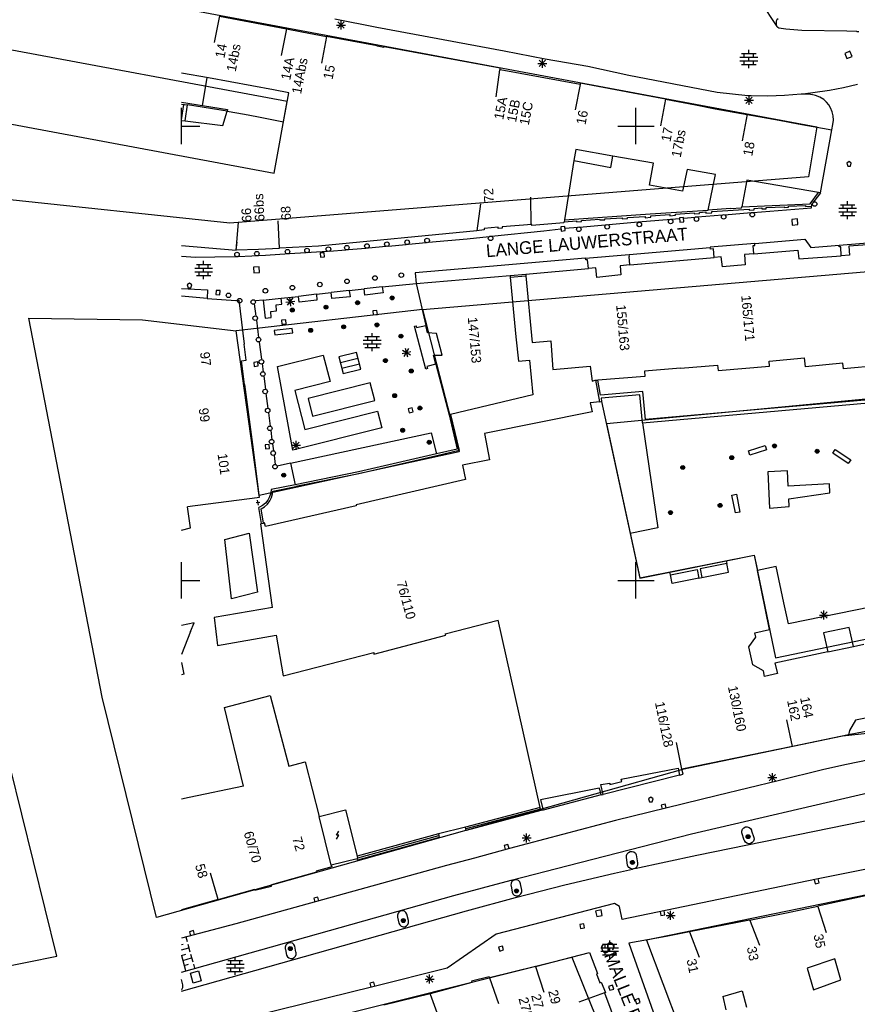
# Model space of a CAD drawing. Header units: millimetres. Extents: x 135944 to 142000, y 454200 to 456692.
# Tile 84 of 153: x 136632 to 136724, y 456353 to 456462. Entities that reach past the tile are written whole.
import ezdxf
from ezdxf.enums import TextEntityAlignment as Align

# ---------------------------------------------------------------- set-up
doc = ezdxf.new("R2010")
doc.units = ezdxf.units.MM
for name, color, linetype in [('TotaalGBKN2013_Bistad', 251, 'Continuous'), ('TotaalGBKN2013X$0$Contouren', 251, 'Continuous'), ('TotaalGBKN2013X$0$Xref', 251, 'Continuous')]:
    doc.layers.add(name, color=color, linetype=linetype)
doc.styles.add('TotaalGBKN2013X$0$GBKN binnenstad 2009$0$Standard', font='txt')

# ---------------------------------------------------------------- blocks, each defined once
blk = doc.blocks.new('TotaalGBKN2013X$0$GBKN binnenstad 2009')
at = {"layer": 'TotaalGBKN2013_Bistad'}
for p, q in [((136713718, 456463702), (136715517, 456460986)), ((136654171, 456462142), (136653603, 456459197)), ((136654170, 456462119), (136661535, 456460717)), ((136671475, 456460873), (136666865, 456461781)), ((136667196, 456460781), (136667904, 456461489)), ((136667904, 456460781), (136667196, 456461489)), ((136667550, 456460635), (136667550, 456461635)), ((136715430, 456461548), (136715417, 456461370)), ((136715417, 456461370), (136715422, 456461342)), ((136715422, 456461342), (136715448, 456461159)), ((136715518, 456461703), (136715430, 456461548)), ((136715665, 456461805), (136715518, 456461703)), ((136661536, 456460722), (136660968, 456457777)), ((136661535, 456460717), (136663222, 456460396)), ((136663222, 456460396), (136665958, 456459887)), ((136667050, 456461135), (136668050, 456461135)), ((136685495, 456458255), (136671475, 456460873)), ((136715448, 456461159), (136715517, 456460986)), ((136715604, 456460874), (136715517, 456460986)), ((136715709, 456460779), (136715604, 456460874)), ((136716484, 456460675), (136715709, 456460779)), ((136718247, 456460527), (136716484, 456460675)), ((136723195, 456460442), (136718247, 456460527)), ((136724305, 456460403), (136723195, 456460442)), ((136724334, 456460396), (136724305, 456460403)), ((136724508, 456460401), (136724334, 456460396)), ((136665955, 456459870), (136665387, 456456925)), ((136671540, 456458850), (136665958, 456459887)), ((136671525, 456458790), (136671540, 456458850)), ((136672262, 456458644), (136671525, 456458790)), ((136672298, 456458739), (136672262, 456458644)), ((136685066, 456456391), (136672298, 456458739)), ((136690028, 456457362), (136685495, 456458255)), ((136712423, 456457995), (136712423, 456458395)), ((136723552, 456458240), (136722975, 456458011)), ((136723781, 456457663), (136723552, 456458240)), ((136689352, 456456554), (136690060, 456457262)), ((136690060, 456456554), (136689352, 456457262)), ((136689706, 456456408), (136689706, 456457408)), ((136694719, 456456552), (136690028, 456457362)), ((136711443, 456457595), (136713403, 456457595)), ((136711443, 456457195), (136713403, 456457195)), ((136711623, 456457995), (136713223, 456457995)), ((136711923, 456457595), (136711923, 456457995)), ((136711923, 456456795), (136711923, 456457195)), ((136712423, 456457195), (136712423, 456457595)), ((136712923, 456457595), (136712923, 456457995)), ((136712923, 456456795), (136712923, 456457195)), ((136722975, 456458011), (136723204, 456457434)), ((136723204, 456457434), (136723781, 456457663)), ((136684611, 456453246), (136685029, 456456196)), ((136685045, 456456216), (136685066, 456456391)), ((136693853, 456454586), (136685045, 456456216)), ((136689206, 456456908), (136690206, 456456908)), ((136699233, 456455589), (136694719, 456456552)), ((136711623, 456456795), (136713223, 456456795)), ((136712423, 456456395), (136712423, 456456795)), ((136652962, 456455303), (136650000, 456455850)), ((136652316, 456452283), (136652815, 456455330)), ((136660108, 456453985), (136652962, 456455303)), ((136708950, 456453721), (136699233, 456455589)), ((136661797, 456453673), (136660108, 456453985)), ((136693853, 456454586), (136693314, 456451791)), ((136693861, 456454740), (136693853, 456454586)), ((136699709, 456453622), (136693861, 456454740)), ((136721045, 456453894), (136718400, 456453518)), ((136721293, 456453933), (136721045, 456453894)), ((136722845, 456454227), (136721293, 456453933)), ((136724380, 456454598), (136722845, 456454227)), ((136661221, 456450488), (136661797, 456453673)), ((136703254, 456452971), (136699709, 456453622)), ((136703257, 456452985), (136702689, 456450040)), ((136703254, 456452971), (136706560, 456452365)), ((136710608, 456453515), (136708950, 456453721)), ((136712307, 456453343), (136710608, 456453515)), ((136711952, 456452854), (136712952, 456452854)), ((136712098, 456452500), (136712806, 456453208)), ((136712806, 456452500), (136712098, 456453208)), ((136712665, 456453330), (136712307, 456453343)), ((136712452, 456452354), (136712452, 456453354)), ((136714503, 456453311), (136712665, 456453330)), ((136716340, 456453372), (136714503, 456453311)), ((136718173, 456453513), (136716340, 456453372)), ((136718400, 456453518), (136718173, 456453513)), ((136719013, 456453504), (136718400, 456453518)), ((136719621, 456453422), (136719013, 456453504)), ((136719776, 456453377), (136719621, 456453422)), ((136720245, 456453186), (136719776, 456453377)), ((136720677, 456452923), (136720245, 456453186)), ((136720969, 456452653), (136720677, 456452923)), ((136650000, 456452635), (136652513, 456452250)), ((136650000, 456452434), (136650674, 456452331)), ((136650000, 456450691), (136650260, 456452398)), ((136650000, 456450000), (136650000, 456452000)), ((136650407, 456450582), (136650674, 456452331)), ((136655016, 456451641), (136650674, 456452331)), ((136652513, 456452250), (136655075, 456451833)), ((136654538, 456450086), (136655016, 456451641)), ((136655016, 456451641), (136655024, 456451667)), ((136655075, 456451833), (136655024, 456451667)), ((136655024, 456451667), (136656925, 456451330)), ((136700000, 456450000), (136700000, 456452000)), ((136706560, 456452365), (136708722, 456451921)), ((136708722, 456451921), (136712234, 456451296)), ((136721220, 456452346), (136720969, 456452653)), ((136721420, 456452020), (136721220, 456452346)), ((136721602, 456451586), (136721420, 456452020)), ((136721707, 456451127), (136721602, 456451586)), ((136650000, 456450629), (136650407, 456450582)), ((136650407, 456450582), (136654538, 456450086)), ((136656925, 456451330), (136658289, 456451063)), ((136658289, 456451063), (136661221, 456450488)), ((136712240, 456451329), (136711672, 456448384)), ((136712234, 456451296), (136715773, 456450667)), ((136715773, 456450667), (136717843, 456450267)), ((136721681, 456450189), (136721734, 456450657)), ((136721734, 456450657), (136721707, 456451127)), ((136650000, 456450000), (136652000, 456450000)), ((136650000, 456448000), (136650000, 456450000)), ((136698000, 456450000), (136700000, 456450000)), ((136700000, 456450000), (136702000, 456450000)), ((136700000, 456448000), (136700000, 456450000)), ((136717843, 456450267), (136721554, 456449595)), ((136720302, 456442650), (136721554, 456449595)), ((136721554, 456449595), (136721681, 456450189)), ((136693379, 456447413), (136693185, 456446217)), ((136697466, 456446692), (136693379, 456447413)), ((136693185, 456446217), (136692126, 456439680)), ((136693185, 456446217), (136697249, 456445462)), ((136697249, 456445462), (136697466, 456446692)), ((136701915, 456445908), (136697466, 456446692)), ((136701505, 456443505), (136701915, 456445908)), ((136705650, 456445244), (136705123, 456442854)), ((136708757, 456444690), (136705650, 456445244)), ((136723447, 456446104), (136723200, 456445918)), ((136723200, 456445918), (136723309, 456445601)), ((136723309, 456445601), (136723602, 456445607)), ((136723700, 456445926), (136723447, 456446104)), ((136723602, 456445607), (136723700, 456445926)), ((136707938, 456440744), (136708757, 456444690)), ((136712196, 456444064), (136711637, 456441133)), ((136720103, 456442685), (136712196, 456444064)), ((136705123, 456442854), (136701505, 456443505)), ((136688490, 456439162), (136688429, 456442165)), ((136719158, 456441462), (136720103, 456442685)), ((136720302, 456442650), (136719332, 456441361)), ((136720302, 456442650), (136720103, 456442685)), ((136682522, 456438492), (136682943, 456441463)), ((136701563, 456440356), (136707938, 456440744)), ((136710395, 456440929), (136707938, 456440744)), ((136708363, 456440615), (136712444, 456440873)), ((136710395, 456440929), (136711616, 456441021)), ((136711616, 456441021), (136711637, 456441133)), ((136711637, 456441133), (136719158, 456441462)), ((136712444, 456440873), (136712466, 456440765)), ((136712466, 456440765), (136713018, 456440801)), ((136712914, 456440506), (136719317, 456441024)), ((136713016, 456440919), (136713841, 456440991)), ((136713018, 456440801), (136713016, 456440919)), ((136713841, 456440991), (136713842, 456440890)), ((136713842, 456440890), (136714322, 456440897)), ((136714322, 456440897), (136714324, 456441050)), ((136714324, 456441050), (136716308, 456441137)), ((136716308, 456441137), (136716323, 456441055)), ((136716323, 456441055), (136716800, 456441082)), ((136716791, 456441177), (136718644, 456441260)), ((136716800, 456441082), (136716791, 456441177)), ((136718644, 456441260), (136718650, 456441169)), ((136718650, 456441169), (136719319, 456441177)), ((136719317, 456441024), (136719319, 456441177)), ((136719332, 456441361), (136719319, 456441177)), ((136722313, 456440955), (136724273, 456440955)), ((136722493, 456441355), (136724093, 456441355)), ((136722793, 456440955), (136722793, 456441355)), ((136723293, 456441355), (136723293, 456441755)), ((136723293, 456440555), (136723293, 456440955)), ((136723793, 456440955), (136723793, 456441355)), ((136692126, 456439680), (136692092, 456439470)), ((136692126, 456439680), (136701563, 456440356)), ((136694027, 456439625), (136696009, 456439776)), ((136696009, 456439776), (136696018, 456439674)), ((136696018, 456439674), (136696584, 456439702)), ((136696581, 456439797), (136698488, 456439922)), ((136696584, 456439702), (136696581, 456439797)), ((136698488, 456439922), (136698497, 456439786)), ((136698497, 456439786), (136699069, 456439820)), ((136699069, 456439933), (136701012, 456440056)), ((136699069, 456439820), (136699069, 456439933)), ((136700239, 456439475), (136704783, 456439851)), ((136701012, 456440056), (136701016, 456439910)), ((136701016, 456439910), (136701645, 456439969)), ((136701645, 456439969), (136701647, 456440134)), ((136701647, 456440134), (136703731, 456440266)), ((136703731, 456440266), (136703734, 456440141)), ((136703734, 456440141), (136704351, 456440204)), ((136704347, 456440325), (136706420, 456440451)), ((136704351, 456440204), (136704347, 456440325)), ((136705242, 456439933), (136704794, 456439897)), ((136704794, 456439897), (136704830, 456439449)), ((136705240, 456439888), (136706519, 456439990)), ((136705278, 456439485), (136705242, 456439933)), ((136706420, 456440451), (136706442, 456440343)), ((136706442, 456440343), (136706995, 456440376)), ((136706769, 456440010), (136709539, 456440232)), ((136706985, 456440491), (136707703, 456440556)), ((136706995, 456440376), (136706985, 456440491)), ((136707703, 456440556), (136707708, 456440431)), ((136707708, 456440431), (136708368, 456440476)), ((136708368, 456440476), (136708363, 456440615)), ((136709757, 456440250), (136712681, 456440487)), ((136717770, 456439784), (136717152, 456439734)), ((136717152, 456439734), (136717202, 456439116)), ((136717820, 456439166), (136717770, 456439784)), ((136722313, 456440555), (136724273, 456440555)), ((136722493, 456440155), (136724093, 456440155)), ((136722793, 456440155), (136722793, 456440555)), ((136723293, 456439755), (136723293, 456440155)), ((136723793, 456440155), (136723793, 456440555)), ((136656026, 456436347), (136656288, 456439385)), ((136660771, 456436574), (136660622, 456439570)), ((136683311, 456438593), (136682503, 456438490)), ((136684838, 456438869), (136683304, 456438727)), ((136683304, 456438727), (136683311, 456438593)), ((136684832, 456438741), (136684838, 456438869)), ((136685296, 456438787), (136684832, 456438741)), ((136688547, 456439167), (136685296, 456438908)), ((136685296, 456438908), (136685296, 456438787)), ((136688552, 456439071), (136688547, 456439167)), ((136692077, 456439375), (136688552, 456439071)), ((136689854, 456438474), (136691732, 456438681)), ((136692174, 456438945), (136691726, 456438901)), ((136691726, 456438901), (136691770, 456438453)), ((136692092, 456439470), (136692077, 456439375)), ((136692092, 456439470), (136693455, 456439585)), ((136692218, 456438497), (136692174, 456438945)), ((136692193, 456438753), (136693633, 456438882)), ((136693455, 456439585), (136693478, 456439465)), ((136693478, 456439465), (136694018, 456439504)), ((136693790, 456438896), (136700239, 456439475)), ((136694018, 456439504), (136694027, 456439625)), ((136704830, 456439449), (136705278, 456439485)), ((136717202, 456439116), (136717820, 456439166)), ((136682503, 456438490), (136665084, 456436779)), ((136677166, 456437213), (136681431, 456437594)), ((136681431, 456437594), (136683865, 456437858)), ((136684108, 456437884), (136689854, 456438474)), ((136691770, 456438453), (136692218, 456438497)), ((136713073, 456437070), (136718585, 456437573)), ((136718585, 456437573), (136719230, 456436641)), ((136650000, 456436867), (136656026, 456436347)), ((136656029, 456436377), (136656110, 456437243)), ((136656030, 456436376), (136658455, 456436441)), ((136658455, 456436441), (136660772, 456436559)), ((136665084, 456436779), (136660772, 456436559)), ((136668357, 456436414), (136670290, 456436581)), ((136670559, 456436604), (136672512, 456436779)), ((136672755, 456436802), (136674717, 456436986)), ((136674965, 456437009), (136676917, 456437191)), ((136699257, 456435864), (136708184, 456436643)), ((136713073, 456437070), (136708181, 456436676)), ((136708181, 456436676), (136708184, 456436643)), ((136708197, 456436477), (136708184, 456436643)), ((136708524, 456436499), (136708197, 456436477)), ((136708606, 456435557), (136708524, 456436499)), ((136712895, 456436858), (136713089, 456436871)), ((136712970, 456435946), (136712895, 456436858)), ((136713089, 456436871), (136713073, 456437070)), ((136719230, 456436641), (136722356, 456436895)), ((136722356, 456436895), (136726987, 456437271)), ((136722372, 456436698), (136722356, 456436895)), ((136722528, 456436711), (136722372, 456436698)), ((136722600, 456435743), (136722528, 456436711)), ((136725986, 456436990), (136723427, 456436783)), ((136723427, 456436783), (136723502, 456435813)), ((136650000, 456435686), (136651528, 456435596)), ((136651528, 456435596), (136653660, 456435605)), ((136653660, 456435605), (136656236, 456435662)), ((136656026, 456436347), (136656030, 456436376)), ((136656236, 456435662), (136659240, 456435793)), ((136659240, 456435793), (136661867, 456435973)), ((136661867, 456435973), (136666053, 456436230)), ((136665705, 456436066), (136665256, 456436039)), ((136665256, 456436039), (136665283, 456435590)), ((136665283, 456435590), (136665732, 456435617)), ((136665732, 456435617), (136665705, 456436066)), ((136666292, 456436244), (136668081, 456436390)), ((136694444, 456435461), (136683893, 456434561)), ((136694444, 456435461), (136699257, 456435864)), ((136694474, 456435267), (136694444, 456435461)), ((136699288, 456435666), (136699257, 456435864)), ((136699341, 456434738), (136699261, 456435666)), ((136699261, 456435666), (136699288, 456435666)), ((136703991, 456435149), (136708606, 456435557)), ((136709374, 456435625), (136708606, 456435557)), ((136709525, 456434504), (136709374, 456435625)), ((136712970, 456435946), (136711944, 456435858)), ((136711944, 456435858), (136712032, 456434722)), ((136712970, 456435946), (136717829, 456436363)), ((136717829, 456436363), (136717932, 456435379)), ((136717932, 456435379), (136722600, 456435743)), ((136723502, 456435813), (136722600, 456435743)), ((136651454, 456434360), (136653414, 456434360)), ((136651634, 456434760), (136653234, 456434760)), ((136651934, 456434360), (136651934, 456434760)), ((136652434, 456434760), (136652434, 456435160)), ((136652434, 456433960), (136652434, 456434360)), ((136652934, 456434360), (136652934, 456434760)), ((136658542, 456434507), (136657923, 456434470)), ((136657923, 456434470), (136657960, 456433851)), ((136658579, 456433888), (136658542, 456434507)), ((136683893, 456434561), (136675712, 456433841)), ((136687881, 456433717), (136694765, 456434314)), ((136694683, 456435283), (136694474, 456435267)), ((136694765, 456434314), (136694683, 456435283)), ((136695602, 456434387), (136694765, 456434314)), ((136695691, 456433353), (136695602, 456434387)), ((136699341, 456434738), (136698251, 456434642)), ((136698251, 456434642), (136698338, 456433630)), ((136699341, 456434738), (136703991, 456435149)), ((136712032, 456434722), (136709525, 456434504)), ((136651454, 456433960), (136653414, 456433960)), ((136651634, 456433560), (136653234, 456433560)), ((136651934, 456433560), (136651934, 456433960)), ((136652434, 456433160), (136652434, 456433560)), ((136652934, 456433560), (136652934, 456433960)), ((136657960, 456433851), (136658579, 456433888)), ((136675712, 456433841), (136675815, 456432669)), ((136675815, 456432669), (136686162, 456433567)), ((136686162, 456433567), (136687881, 456433717)), ((136686162, 456433567), (136686179, 456433369)), ((136686179, 456433369), (136687898, 456433518)), ((136686179, 456433369), (136686771, 456426794)), ((136687881, 456433717), (136687898, 456433518)), ((136687898, 456433518), (136688572, 456426189)), ((136698338, 456433630), (136695691, 456433353)), ((136650000, 456432124), (136652851, 456431971)), ((136650873, 456432720), (136650623, 456432538)), ((136650623, 456432538), (136650727, 456432220)), ((136650727, 456432220), (136651020, 456432220)), ((136651123, 456432538), (136650873, 456432720)), ((136651020, 456432220), (136651123, 456432538)), ((136668461, 456431891), (136670101, 456432081)), ((136672091, 456432311), (136670101, 456432081)), ((136670181, 456431411), (136670101, 456432081)), ((136672091, 456432311), (136675815, 456432669)), ((136672091, 456432311), (136672171, 456431641)), ((136675815, 456432669), (136676879, 456428064)), ((136652820, 456431042), (136650000, 456431267)), ((136652851, 456431971), (136652820, 456431042)), ((136652820, 456431042), (136655971, 456430791)), ((136653800, 456431916), (136653780, 456431466)), ((136653780, 456431466), (136654230, 456431446)), ((136654250, 456431896), (136653800, 456431916)), ((136654230, 456431446), (136654250, 456431896)), ((136659001, 456430861), (136660971, 456431071)), ((136660971, 456431071), (136662891, 456431261)), ((136661041, 456430411), (136660971, 456431071)), ((136662373, 456430379), (136661591, 456431005)), ((136661669, 456430301), (136662295, 456431083)), ((136662037, 456430195), (136661927, 456431189)), ((136664851, 456431491), (136662891, 456431261)), ((136662941, 456430611), (136662891, 456431261)), ((136664851, 456431491), (136666461, 456431691)), ((136664851, 456431491), (136664901, 456430841)), ((136668461, 456431891), (136666461, 456431691)), ((136666541, 456431021), (136666461, 456431691)), ((136668541, 456431221), (136666541, 456431021)), ((136668461, 456431891), (136668541, 456431221)), ((136672171, 456431641), (136670181, 456431411)), ((136655971, 456430791), (136656291, 456430841)), ((136656291, 456430841), (136656909, 456425983)), ((136658006, 456430449), (136658185, 456429074)), ((136659001, 456430861), (136658129, 456430768)), ((136659001, 456430861), (136659211, 456428881)), ((136660401, 456430331), (136661041, 456430411)), ((136660461, 456429671), (136660401, 456430331)), ((136661485, 456430637), (136662479, 456430747)), ((136664901, 456430841), (136662941, 456430611)), ((136659211, 456428881), (136659871, 456428941)), ((136659811, 456429591), (136660461, 456429671)), ((136659871, 456428941), (136659811, 456429591)), ((136671503, 456429716), (136671055, 456429670)), ((136671055, 456429670), (136671101, 456429222)), ((136671101, 456429222), (136671549, 456429268)), ((136671549, 456429268), (136671503, 456429716)), ((136658240, 456428653), (136658488, 456426744)), ((136662181, 456427731), (136660211, 456427521)), ((136661469, 456428666), (136661020, 456428635)), ((136661020, 456428635), (136661051, 456428186)), ((136661051, 456428186), (136661500, 456428217)), ((136661500, 456428217), (136661469, 456428666)), ((136662234, 456427234), (136662181, 456427731)), ((136675627, 456427984), (136675820, 456428035)), ((136676866, 456423256), (136675627, 456427984)), ((136675820, 456428035), (136675874, 456427832)), ((136675874, 456427832), (136676879, 456428064)), ((136677070, 456427239), (136676879, 456428064)), ((136660211, 456427521), (136660264, 456427024)), ((136660264, 456427024), (136662234, 456427234)), ((136670186, 456426828), (136671786, 456426828)), ((136670486, 456426428), (136670486, 456426828)), ((136670986, 456426828), (136670986, 456427228)), ((136671486, 456426428), (136671486, 456426828)), ((136678064, 456427185), (136677070, 456427239)), ((136678674, 456424789), (136678064, 456427185)), ((136686771, 456426794), (136687088, 456424117)), ((136657131, 456424241), (136656909, 456425983)), ((136658555, 456426227), (136658800, 456424341)), ((136670006, 456426428), (136671966, 456426428)), ((136670006, 456426028), (136671966, 456426028)), ((136670186, 456425628), (136671786, 456425628)), ((136670486, 456425628), (136670486, 456426028)), ((136670986, 456426028), (136670986, 456426428)), ((136670986, 456425228), (136670986, 456425628)), ((136671486, 456425628), (136671486, 456426028)), ((136674625, 456425566), (136674879, 456424598)), ((136688572, 456426189), (136690629, 456426366)), ((136690629, 456426366), (136690874, 456423212)), ((136660561, 456423531), (136665591, 456424801)), ((136665591, 456424801), (136666351, 456421901)), ((136669267, 456425082), (136667325, 456424605)), ((136667325, 456424605), (136667779, 456422755)), ((136669721, 456423232), (136669267, 456425082)), ((136674268, 456424955), (136675236, 456425209)), ((136674320, 456425335), (136675184, 456424829)), ((136674499, 456424650), (136675005, 456425514)), ((136677992, 456423806), (136677734, 456424798)), ((136677734, 456424798), (136678674, 456424789)), ((136714664, 456424142), (136718554, 456424503)), ((136718653, 456423511), (136718554, 456424503)), ((136656611, 456424171), (136657131, 456424241)), ((136656947, 456421574), (136656611, 456424171)), ((136658394, 456424053), (136657948, 456423995)), ((136657948, 456423995), (136658006, 456423549)), ((136658006, 456423549), (136658452, 456423607)), ((136658452, 456423607), (136658394, 456424053)), ((136658860, 456423880), (136658984, 456422928)), ((136662245, 456414342), (136660561, 456423531)), ((136667476, 456423988), (136669419, 456424465)), ((136667628, 456423372), (136669570, 456423848)), ((136677992, 456423806), (136676995, 456423551)), ((136676995, 456423551), (136677059, 456423307)), ((136677992, 456423806), (136679450, 456418214)), ((136687088, 456424117), (136688293, 456424249)), ((136688293, 456424249), (136688644, 456420421)), ((136690874, 456423212), (136694956, 456423578)), ((136694956, 456423578), (136695180, 456421922)), ((136704905, 456423360), (136708966, 456423705)), ((136708966, 456423705), (136709032, 456423113)), ((136709032, 456423113), (136714702, 456423577)), ((136714702, 456423577), (136714664, 456424142)), ((136722772, 456423898), (136718653, 456423511)), ((136722851, 456423287), (136722772, 456423898)), ((136728540, 456423812), (136722851, 456423287)), ((136659043, 456422474), (136659228, 456421054)), ((136667779, 456422755), (136669721, 456423232)), ((136677059, 456423307), (136676866, 456423256)), ((136700989, 456422445), (136695790, 456422046)), ((136704905, 456423360), (136700954, 456423024)), ((136700954, 456423024), (136700989, 456422445)), ((136656947, 456421574), (136657806, 456414941)), ((136666351, 456421901), (136662471, 456420911)), ((136670771, 456421761), (136663941, 456420021)), ((136671271, 456419791), (136670771, 456421761)), ((136695180, 456421922), (136695529, 456422026)), ((136695529, 456422026), (136695591, 456422031)), ((136695591, 456422031), (136695790, 456422046)), ((136696027, 456419669), (136695591, 456422031)), ((136696099, 456420377), (136695790, 456422046)), ((136659291, 456420571), (136659504, 456418935)), ((136662471, 456420911), (136663561, 456416621)), ((136688644, 456420421), (136679603, 456418251)), ((136700750, 456420793), (136696099, 456420377)), ((136700446, 456420426), (136696161, 456420043)), ((136700741, 456417337), (136700446, 456420426)), ((136700741, 456417337), (136732641, 456420167)), ((136701045, 456417703), (136700750, 456420793)), ((136732648, 456420493), (136701045, 456417703)), ((136663941, 456420021), (136664431, 456418081)), ((136664431, 456418081), (136671271, 456419791)), ((136696027, 456419669), (136694983, 456419551)), ((136694983, 456419551), (136695184, 456418540)), ((136696027, 456419669), (136696227, 456419691)), ((136696161, 456420043), (136696227, 456419691)), ((136696227, 456419691), (136699378, 456405142)), ((136659568, 456418443), (136659758, 456416982)), ((136663561, 456416621), (136671581, 456418621)), ((136671581, 456418621), (136672042, 456416786)), ((136675368, 456419001), (136674935, 456418880)), ((136674935, 456418880), (136675056, 456418447)), ((136675056, 456418447), (136675489, 456418568)), ((136675489, 456418568), (136675368, 456419001)), ((136679603, 456418251), (136679450, 456418214)), ((136679450, 456418214), (136680320, 456414444)), ((136679603, 456418251), (136680550, 456414278)), ((136695184, 456418540), (136683327, 456416181)), ((136700741, 456417337), (136702408, 456405799)), ((136659820, 456416507), (136659953, 456415486)), ((136661981, 456412891), (136677471, 456416241)), ((136672042, 456416786), (136662245, 456414342)), ((136677471, 456416241), (136678049, 456413918)), ((136683327, 456416181), (136683896, 456413257)), ((136657806, 456414941), (136658561, 456409111)), ((136659640, 456414967), (136659194, 456414909)), ((136659194, 456414909), (136659252, 456414463)), ((136659698, 456414521), (136659640, 456414967)), ((136660014, 456415014), (136660114, 456414241)), ((136662108, 456414867), (136663108, 456414867)), ((136662254, 456414513), (136662962, 456415221)), ((136662962, 456414513), (136662254, 456415221)), ((136662608, 456414367), (136662608, 456415367)), ((136712387, 456414249), (136714213, 456414833)), ((136714213, 456414833), (136714365, 456414357)), ((136659252, 456414463), (136659698, 456414521)), ((136660179, 456413741), (136660307, 456412759)), ((136678049, 456413918), (136669481, 456411931)), ((136678102, 456413708), (136669521, 456411711)), ((136680320, 456414444), (136678049, 456413918)), ((136680550, 456414278), (136678102, 456413708)), ((136712539, 456413773), (136712387, 456414249)), ((136714365, 456414357), (136712539, 456413773)), ((136721660, 456413987), (136721935, 456414404)), ((136723362, 456412864), (136721660, 456413987)), ((136721935, 456414404), (136723637, 456413281)), ((136661981, 456412891), (136660534, 456412578)), ((136661981, 456412891), (136662517, 456410532)), ((136683896, 456413257), (136680929, 456412685)), ((136680929, 456412685), (136681236, 456411102)), ((136723637, 456413281), (136723362, 456412864)), ((136669481, 456411931), (136662517, 456410532)), ((136669521, 456411711), (136662565, 456410323)), ((136716672, 456412059), (136714514, 456411961)), ((136714514, 456411961), (136714695, 456407965)), ((136716749, 456410361), (136716672, 456412059)), ((136662517, 456410532), (136659852, 456409997)), ((136681236, 456411102), (136669221, 456408311)), ((136721282, 456410617), (136716749, 456410361)), ((136721327, 456409618), (136721282, 456410617)), ((136721327, 456409618), (136721282, 456410617)), ((136659813, 456409587), (136659695, 456409193)), ((136659852, 456409997), (136659813, 456409587)), ((136659906, 456409125), (136660028, 456409540)), ((136660028, 456409540), (136660066, 456409824)), ((136660066, 456409824), (136662565, 456410323)), ((136710558, 456409380), (136711048, 456409478)), ((136710952, 456407419), (136710558, 456409380)), ((136711048, 456409478), (136711442, 456407517)), ((136716812, 456408962), (136721327, 456409618)), ((136658323, 456409080), (136650677, 456408091)), ((136658604, 456408581), (136658224, 456408516)), ((136658561, 456409111), (136658323, 456409080)), ((136658459, 456408283), (136658368, 456408814)), ((136658930, 456408243), (136658570, 456408044)), ((136659245, 456408508), (136658930, 456408243)), ((136659123, 456408110), (136659445, 456408398)), ((136659504, 456408828), (136659245, 456408508)), ((136659445, 456408398), (136659709, 456408740)), ((136659695, 456409193), (136659504, 456408828)), ((136659709, 456408740), (136659906, 456409125)), ((136669221, 456408311), (136669231, 456408211)), ((136716851, 456408113), (136716812, 456408962)), ((136650977, 456405781), (136650677, 456408091)), ((136658570, 456408044), (136658504, 456408017)), ((136658805, 456406247), (136658504, 456408017)), ((136658753, 456407886), (136659123, 456408110)), ((136659024, 456406295), (136658753, 456407886)), ((136669231, 456408211), (136659231, 456405941)), ((136711442, 456407517), (136710952, 456407419)), ((136714695, 456407965), (136716851, 456408113)), ((136658731, 456406231), (136658805, 456406247)), ((136660008, 456396999), (136658731, 456406231)), ((136658805, 456406247), (136659024, 456406295)), ((136659141, 456406321), (136659024, 456406295)), ((136659231, 456405941), (136659141, 456406321)), ((136650000, 456405507), (136650977, 456405781)), ((136654754, 456404507), (136657459, 456405206)), ((136657459, 456405206), (136658360, 456398694)), ((136702408, 456405799), (136699378, 456405142)), ((136699378, 456405142), (136700436, 456400255)), ((136655500, 456397970), (136654754, 456404507)), ((136650000, 456400000), (136650000, 456402000)), ((136700000, 456400000), (136700000, 456402000)), ((136703740, 456400919), (136709946, 456402167)), ((136710008, 456401864), (136707067, 456401273)), ((136709946, 456402167), (136713005, 456402782)), ((136709946, 456402167), (136710008, 456401864)), ((136710203, 456400893), (136710008, 456401864)), ((136713005, 456402782), (136713358, 456401091)), ((136700436, 456400255), (136703740, 456400919)), ((136703802, 456400617), (136703740, 456400919)), ((136703802, 456400617), (136706744, 456401208)), ((136706744, 456401208), (136706939, 456400237)), ((136707067, 456401273), (136707262, 456400302)), ((136707262, 456400302), (136710203, 456400893)), ((136715438, 456401527), (136713358, 456401091)), ((136714697, 456394603), (136713358, 456401091)), ((136716284, 456397534), (136715438, 456401527)), ((136650000, 456400000), (136652000, 456400000)), ((136650000, 456398000), (136650000, 456400000)), ((136698000, 456400000), (136700000, 456400000)), ((136700000, 456400000), (136702000, 456400000)), ((136700000, 456398000), (136700000, 456400000)), ((136703997, 456399646), (136703802, 456400617)), ((136706939, 456400237), (136703997, 456399646)), ((136706939, 456400237), (136707262, 456400302)), ((136658360, 456398694), (136655500, 456397970)), ((136716797, 456395196), (136716284, 456397534)), ((136660008, 456396999), (136653597, 456395893)), ((136725947, 456397076), (136716797, 456395196)), ((136720332, 456395820), (136721040, 456396528)), ((136721040, 456395820), (136720332, 456396528)), ((136720686, 456395674), (136720686, 456396674)), ((136651376, 456395333), (136650000, 456395020)), ((136651002, 456394387), (136651376, 456395333)), ((136653597, 456395893), (136653955, 456392843)), ((136679020, 456394106), (136684849, 456395602)), ((136689458, 456374996), (136684849, 456395602)), ((136720186, 456396174), (136721186, 456396174)), ((136651002, 456394387), (136650000, 456391848)), ((136713072, 456394237), (136714697, 456394603)), ((136713202, 456393757), (136713072, 456394237)), ((136723461, 456394815), (136720644, 456394216)), ((136720644, 456394216), (136721101, 456392122)), ((136723926, 456392722), (136723461, 456394815)), ((136653955, 456392843), (136660429, 456393960)), ((136660429, 456393960), (136661192, 456389505)), ((136671145, 456391859), (136679071, 456393961)), ((136679071, 456393961), (136679020, 456394106)), ((136712408, 456392674), (136713202, 456393757)), ((136661192, 456389505), (136671144, 456392064)), ((136671144, 456392064), (136671145, 456391859)), ((136712856, 456390718), (136712408, 456392674)), ((136721101, 456392122), (136715301, 456390892)), ((136721101, 456392122), (136723926, 456392722)), ((136723926, 456392722), (136725083, 456392967)), ((136650000, 456390956), (136650273, 456389670)), ((136715301, 456390892), (136715561, 456389757)), ((136714029, 456390035), (136712856, 456390718)), ((136714159, 456389423), (136714029, 456390035)), ((136650273, 456389670), (136650000, 456389612)), ((136715561, 456389757), (136714159, 456389423)), ((136654730, 456385986), (136659758, 456387313)), ((136659758, 456387313), (136661805, 456379559)), ((136656821, 456377335), (136654730, 456385986)), ((136717217, 456381702), (136716590, 456384636)), ((136724144, 456384626), (136723488, 456383461)), ((136726715, 456385106), (136724144, 456384626)), ((136727870, 456383855), (136723377, 456382990)), ((136723488, 456383461), (136723377, 456382990)), ((136723377, 456382990), (136717217, 456381702)), ((136705060, 456379202), (136704453, 456382140)), ((136717217, 456381702), (136705060, 456379202)), ((136661805, 456379559), (136663623, 456380039)), ((136663623, 456380039), (136665150, 456374006)), ((136725667, 456380251), (136723167, 456379732)), ((136698367, 456378130), (136704646, 456379335)), ((136704646, 456379335), (136704809, 456378572)), ((136705185, 456378667), (136705060, 456379202)), ((136720676, 456379169), (136715635, 456377925)), ((136723167, 456379732), (136720676, 456379169)), ((136704809, 456378572), (136696380, 456376439)), ((136698435, 456377860), (136698367, 456378130)), ((136704809, 456378572), (136705185, 456378667)), ((136715635, 456377925), (136708974, 456376317)), ((136714520, 456378290), (136715520, 456378290)), ((136714520, 456378290), (136715520, 456378290)), ((136714666, 456377936), (136715374, 456378644)), ((136715374, 456377936), (136714666, 456378644)), ((136714666, 456377936), (136715374, 456378644)), ((136715374, 456377936), (136714666, 456378644)), ((136715020, 456377790), (136715020, 456378790)), ((136715020, 456377790), (136715020, 456378790)), ((136656821, 456377335), (136650860, 456376090)), ((136695962, 456377133), (136689497, 456375835)), ((136696038, 456377003), (136695962, 456377133)), ((136696174, 456376385), (136696038, 456377003)), ((136696143, 456377519), (136697117, 456377661)), ((136696380, 456376439), (136696143, 456377519)), ((136697117, 456377661), (136697143, 456377536)), ((136697143, 456377536), (136698435, 456377860)), ((136650860, 456376090), (136650000, 456375910)), ((136689497, 456375835), (136689790, 456374715)), ((136696174, 456376385), (136689790, 456374715)), ((136696174, 456376385), (136696380, 456376439)), ((136708974, 456376317), (136697737, 456373563)), ((136701631, 456376122), (136701381, 456375940)), ((136701381, 456375940), (136701485, 456375622)), ((136701881, 456375940), (136701631, 456376122)), ((136701778, 456375622), (136701881, 456375940)), ((136706120, 456372080), (136725650, 456376640)), ((136706700, 456369750), (136737794, 456376098)), ((136665150, 456374006), (136668033, 456374735)), ((136668033, 456374735), (136669315, 456369622)), ((136689458, 456374996), (136681258, 456372824)), ((136689497, 456374825), (136681293, 456372652)), ((136689536, 456374649), (136681328, 456372475)), ((136689536, 456374649), (136689458, 456374996)), ((136689790, 456374715), (136689536, 456374649)), ((136701485, 456375622), (136701778, 456375622)), ((136703222, 456375378), (136702787, 456375262)), ((136702787, 456375262), (136702903, 456374827)), ((136703338, 456374944), (136703222, 456375378)), ((136666483, 456368629), (136665150, 456374006)), ((136697737, 456373563), (136686097, 456370490)), ((136681258, 456372824), (136678260, 456372102)), ((136681328, 456372475), (136681258, 456372824)), ((136711658, 456372406), (136711724, 456372602)), ((136711724, 456372602), (136711859, 456372758)), ((136711859, 456372758), (136712043, 456372853)), ((136712043, 456372853), (136712249, 456372870)), ((136712249, 456372870), (136712446, 456372810)), ((136712446, 456372810), (136712606, 456372679)), ((136712606, 456372679), (136712705, 456372497)), ((136712705, 456372497), (136712720, 456372440)), ((136667056, 456371953), (136667306, 456372383)), ((136667056, 456371523), (136667306, 456371953)), ((136667306, 456371953), (136667056, 456371953)), ((136678260, 456372102), (136669315, 456369622)), ((136678292, 456371890), (136669367, 456369415)), ((136678348, 456371688), (136669371, 456369199)), ((136678260, 456372102), (136678348, 456371688)), ((136687470, 456371640), (136688470, 456371640)), ((136687616, 456371286), (136688324, 456371994)), ((136688324, 456371286), (136687616, 456371994)), ((136687970, 456371140), (136687970, 456372140)), ((136692550, 456368620), (136706120, 456372080)), ((136711670, 456372200), (136711658, 456372406)), ((136711920, 456371410), (136711670, 456372200)), ((136711934, 456371368), (136711920, 456371410)), ((136712041, 456371189), (136711934, 456371368)), ((136712720, 456372440), (136712980, 456371700)), ((136712995, 456371492), (136712932, 456371293)), ((136712980, 456371700), (136712995, 456371492)), ((136686097, 456370490), (136682233, 456369420)), ((136685924, 456370916), (136685489, 456370800)), ((136685489, 456370800), (136685605, 456370365)), ((136686040, 456370482), (136685924, 456370916)), ((136712207, 456371063), (136712041, 456371189)), ((136712409, 456371008), (136712207, 456371063)), ((136712616, 456371032), (136712409, 456371008)), ((136712799, 456371132), (136712616, 456371032)), ((136712932, 456371293), (136712799, 456371132)), ((136739470, 456371060), (136719870, 456367110)), ((136669326, 456369350), (136666483, 456368629)), ((136669315, 456369622), (136669380, 456369364)), ((136669380, 456369364), (136669326, 456369350)), ((136669371, 456369199), (136669326, 456369350)), ((136682233, 456369420), (136679155, 456368593)), ((136698975, 456369709), (136699047, 456369905)), ((136698980, 456369500), (136698975, 456369709)), ((136699080, 456368630), (136698980, 456369500)), ((136699047, 456369905), (136699188, 456370059)), ((136699188, 456370059), (136699376, 456370150)), ((136699376, 456370150), (136699584, 456370164)), ((136699584, 456370164), (136699783, 456370100)), ((136699783, 456370100), (136699943, 456369966)), ((136699943, 456369966), (136700040, 456369790)), ((136700040, 456369790), (136700170, 456368890)), ((136703281, 456369028), (136706700, 456369750)), ((136679155, 456368593), (136655974, 456362204)), ((136666544, 456368448), (136664821, 456367975)), ((136666483, 456368629), (136666544, 456368448)), ((136686257, 456366989), (136692550, 456368620)), ((136697644, 456367769), (136699613, 456368219)), ((136699109, 456368551), (136699080, 456368630)), ((136699230, 456368378), (136699109, 456368551)), ((136699406, 456368262), (136699230, 456368378)), ((136699613, 456368219), (136699406, 456368262)), ((136699742, 456368240), (136699613, 456368219)), ((136699868, 456368276), (136699742, 456368240)), ((136699868, 456368276), (136703281, 456369028)), ((136699951, 456368327), (136699868, 456368276)), ((136700095, 456368482), (136699951, 456368327)), ((136700171, 456368679), (136700095, 456368482)), ((136700170, 456368890), (136700171, 456368679)), ((136654023, 456364869), (136653208, 456367757)), ((136664850, 456367871), (136659897, 456366477)), ((136664821, 456367975), (136664850, 456367871)), ((136686698, 456367045), (136686504, 456366975)), ((136686904, 456367037), (136686698, 456367045)), ((136687093, 456366952), (136686904, 456367037)), ((136692190, 456366467), (136697644, 456367769)), ((136719870, 456367110), (136698490, 456362680)), ((136719624, 456367051), (136719713, 456366610)), ((136720154, 456366700), (136720065, 456367141)), ((136654038, 456364884), (136658060, 456365997)), ((136658060, 456365997), (136658081, 456365878)), ((136658081, 456365878), (136659918, 456366347)), ((136659918, 456366347), (136659897, 456366477)), ((136679980, 456365300), (136686257, 456366989)), ((136686261, 456366651), (136686248, 456366445)), ((136686248, 456366445), (136686260, 456366380)), ((136686260, 456366380), (136686390, 456365690)), ((136686351, 456366836), (136686261, 456366651)), ((136686504, 456366975), (136686351, 456366836)), ((136686755, 456365087), (136692190, 456366467)), ((136687235, 456366802), (136687093, 456366952)), ((136687310, 456366610), (136687235, 456366802)), ((136687440, 456365900), (136687310, 456366610)), ((136719713, 456366610), (136720154, 456366700)), ((136650000, 456356855), (136679980, 456365300)), ((136654038, 456364884), (136650000, 456363724)), ((136664983, 456365136), (136664548, 456365020)), ((136664548, 456365020), (136664664, 456364585)), ((136665099, 456364702), (136664983, 456365136)), ((136681340, 456363630), (136686755, 456365087)), ((136686390, 456365690), (136686470, 456365500)), ((136686470, 456365500), (136686616, 456365355)), ((136686616, 456365355), (136686806, 456365276)), ((136686806, 456365276), (136687012, 456365274)), ((136687012, 456365274), (136687204, 456365350)), ((136687204, 456365350), (136687352, 456365493)), ((136687352, 456365493), (136687436, 456365681)), ((136687436, 456365681), (136687442, 456365887)), ((136687442, 456365887), (136687440, 456365900)), ((136726810, 456365616), (136719998, 456364144)), ((136697660, 456364410), (136684630, 456361060)), ((136698190, 456364110), (136697660, 456364410)), ((136698490, 456362680), (136698190, 456364110)), ((136716578, 456363405), (136719998, 456364144)), ((136720012, 456364100), (136720933, 456361246)), ((136650000, 456354793), (136681340, 456363630)), ((136673823, 456363357), (136673758, 456363161)), ((136673758, 456363161), (136673772, 456362956)), ((136673772, 456362956), (136673780, 456362930)), ((136673780, 456362930), (136673920, 456362250)), ((136673957, 456363513), (136673823, 456363357)), ((136674140, 456363608), (136673957, 456363513)), ((136674345, 456363626), (136674140, 456363608)), ((136674542, 456363566), (136674345, 456363626)), ((136674701, 456363436), (136674542, 456363566)), ((136674800, 456363255), (136674701, 456363436)), ((136674980, 456362540), (136674800, 456363255)), ((136696157, 456363729), (136695552, 456363596)), ((136695552, 456363596), (136695685, 456362991)), ((136695685, 456362991), (136696290, 456363124)), ((136696290, 456363124), (136696157, 456363729)), ((136702660, 456363545), (136702751, 456363105)), ((136702751, 456363105), (136703192, 456363196)), ((136703192, 456363196), (136703101, 456363636)), ((136703310, 456363120), (136704310, 456363120)), ((136703456, 456362766), (136704164, 456363474)), ((136704164, 456362766), (136703456, 456363474)), ((136703810, 456362620), (136703810, 456363620)), ((136712510, 456362609), (136716578, 456363405)), ((136655974, 456362204), (136650000, 456360622)), ((136673920, 456362250), (136674017, 456362065)), ((136674017, 456362065), (136674176, 456361930)), ((136674176, 456361930), (136674374, 456361863)), ((136674374, 456361863), (136674582, 456361876)), ((136674582, 456361876), (136674771, 456361965)), ((136674771, 456361965), (136674913, 456362118)), ((136674913, 456362118), (136674988, 456362313)), ((136674984, 456362521), (136674980, 456362540)), ((136674988, 456362313), (136674984, 456362521)), ((136694275, 456362207), (136693833, 456362125)), ((136693833, 456362125), (136693915, 456361683)), ((136693915, 456361683), (136694357, 456361765)), ((136694357, 456361765), (136694275, 456362207)), ((136712510, 456362609), (136705891, 456361314)), ((136712494, 456362649), (136713592, 456359858)), ((136650483, 456360750), (136650624, 456360234)), ((136651316, 456361437), (136650881, 456361321)), ((136650881, 456361321), (136650997, 456360886)), ((136651432, 456361003), (136651316, 456361437)), ((136684630, 456361060), (136679244, 456357314)), ((136703313, 456360809), (136699218, 456360056)), ((136705891, 456361314), (136703313, 456360809)), ((136705892, 456361309), (136706974, 456358511)), ((136650000, 456359914), (136650179, 456359963)), ((136650000, 456359317), (136650813, 456359540)), ((136650700, 456359956), (136650927, 456359124)), ((136661477, 456359831), (136661411, 456359633)), ((136661411, 456359633), (136661423, 456359424)), ((136661612, 456359991), (136661477, 456359831)), ((136661797, 456360089), (136661612, 456359991)), ((136662005, 456360111), (136661797, 456360089)), ((136662206, 456360054), (136662005, 456360111)), ((136662372, 456359926), (136662206, 456360054)), ((136662478, 456359746), (136662372, 456359926)), ((136662580, 456359080), (136662478, 456359746)), ((136685323, 456359743), (136684889, 456359623)), ((136684889, 456359623), (136685009, 456359189)), ((136685443, 456359309), (136685323, 456359743)), ((136696131, 456359564), (136698091, 456359564)), ((136696311, 456359964), (136697911, 456359964)), ((136696611, 456359564), (136696611, 456359964)), ((136697111, 456359964), (136697111, 456360364)), ((136697111, 456359164), (136697111, 456359564)), ((136697611, 456359564), (136697611, 456359964)), ((136699218, 456360056), (136699675, 456358817)), ((136650000, 456358721), (136650483, 456358853)), ((136650000, 456358721), (136650455, 456357056)), ((136650152, 456358166), (136651117, 456358430)), ((136651003, 456358846), (136651230, 456358014)), ((136655915, 456358158), (136655915, 456358558)), ((136661423, 456359424), (136661440, 456359370)), ((136661440, 456359370), (136661570, 456358750)), ((136661570, 456358750), (136661662, 456358566)), ((136661662, 456358566), (136661816, 456358431)), ((136661816, 456358431), (136662010, 456358365)), ((136662010, 456358365), (136662215, 456358376)), ((136662215, 456358376), (136662401, 456358465)), ((136662401, 456358465), (136662538, 456358617)), ((136662538, 456358617), (136662608, 456358810)), ((136662600, 456359015), (136662580, 456359080)), ((136662608, 456358810), (136662600, 456359015)), ((136685009, 456359189), (136685443, 456359309)), ((136688941, 456357507), (136694894, 456359024)), ((136694894, 456359024), (136695786, 456356717)), ((136696131, 456359164), (136698091, 456359164)), ((136696311, 456358764), (136697911, 456358764)), ((136696611, 456358764), (136696611, 456359164)), ((136697111, 456358364), (136697111, 456358764)), ((136697611, 456358764), (136697611, 456359164)), ((136699675, 456358817), (136702525, 456350752)), ((136650304, 456357611), (136650786, 456357743)), ((136651306, 456357736), (136651420, 456357320)), ((136654935, 456357758), (136656895, 456357758)), ((136654935, 456357358), (136656895, 456357358)), ((136655115, 456358158), (136656715, 456358158)), ((136655415, 456357758), (136655415, 456358158)), ((136655415, 456356958), (136655415, 456357358)), ((136655915, 456357358), (136655915, 456357758)), ((136656415, 456357758), (136656415, 456358158)), ((136656415, 456356958), (136656415, 456357358)), ((136679244, 456357314), (136671050, 456355270)), ((136688941, 456357507), (136683901, 456356250)), ((136688935, 456357508), (136689853, 456354653)), ((136721867, 456358353), (136718851, 456357293)), ((136718851, 456357293), (136719538, 456354931)), ((136722547, 456356028), (136721867, 456358353)), ((136650990, 456356760), (136651870, 456357000)), ((136651300, 456355670), (136650990, 456356760)), ((136651870, 456357000), (136652180, 456355910)), ((136655115, 456356958), (136656715, 456356958)), ((136655915, 456356558), (136655915, 456356958)), ((136676946, 456355756), (136677654, 456356464)), ((136677654, 456355756), (136676946, 456356464)), ((136677300, 456355610), (136677300, 456356610)), ((136683840, 456356349), (136681898, 456355887)), ((136683901, 456356250), (136683840, 456356349)), ((136683901, 456356250), (136684879, 456353414)), ((136695786, 456356717), (136695676, 456356692)), ((136695676, 456356692), (136696029, 456355705)), ((136650140, 456355470), (136650000, 456356056)), ((136650050, 456354977), (136650143, 456355162)), ((136650161, 456355368), (136650140, 456355470)), ((136650143, 456355162), (136650161, 456355368)), ((136652180, 456355910), (136651300, 456355670)), ((136671050, 456355270), (136655720, 456351490)), ((136671160, 456355761), (136670723, 456355653)), ((136670723, 456355653), (136670832, 456355216)), ((136671269, 456355324), (136671160, 456355761)), ((136676800, 456356110), (136677800, 456356110)), ((136681950, 456355727), (136677343, 456354485)), ((136681898, 456355887), (136681950, 456355727)), ((136696029, 456355705), (136696169, 456355776)), ((136696169, 456355776), (136696647, 456354631)), ((136697425, 456355441), (136696999, 456355297)), ((136696999, 456355297), (136697143, 456354871)), ((136697569, 456355015), (136697425, 456355441)), ((136719538, 456354931), (136722547, 456356028)), ((136650000, 456354934), (136650050, 456354977)), ((136677343, 456354485), (136672267, 456353225)), ((136677357, 456354446), (136678386, 456351628)), ((136696542, 456354605), (136693734, 456353550)), ((136696647, 456354631), (136696547, 456354595)), ((136696547, 456354595), (136698265, 456350030)), ((136697143, 456354871), (136697569, 456355015)), ((136709572, 456354183), (136711674, 456354824)), ((136709572, 456354183), (136709882, 456352729)), ((136711674, 456354824), (136712162, 456353002)), ((136700327, 456353953), (136699901, 456353807)), ((136699901, 456353807), (136700047, 456353381)), ((136700047, 456353381), (136700473, 456353527)), ((136700473, 456353527), (136700327, 456353953))]:
    blk.add_line(p, q, dxfattribs=at)
for centre, radius in [((136719672, 456441426), 250), ((136703821, 456439502), 250), ((136706661, 456439772), 250), ((136709651, 456440012), 250), ((136712801, 456440262), 250), ((136693711, 456438652), 250), ((136696831, 456438912), 250), ((136700371, 456439182), 250), ((136677020, 456437418), 250), ((136684009, 456437657), 250), ((136661668, 456436179), 250), ((136663811, 456436308), 250), ((136666165, 456436455), 250), ((136668190, 456436619), 250), ((136670403, 456436807), 250), ((136672598, 456437005), 250), ((136674835, 456437218), 250), ((136656103, 456435868), 250), ((136658293, 456435963), 250), ((136668212, 456432922), 250), ((136671282, 456433282), 250), ((136674182, 456433592), 250), ((136659232, 456431882), 250), ((136662202, 456432222), 250), ((136665222, 456432562), 250), ((136655172, 456431382), 250), ((136656392, 456430792), 250), ((136673181, 456431092), 215), ((136673181, 456431092), 155), ((136673181, 456431092), 95), ((136673181, 456431092), 35), ((136657892, 456430642), 250), ((136662191, 456429752), 215), ((136662191, 456429752), 155), ((136665901, 456430072), 215), ((136665901, 456430072), 155), ((136665901, 456430072), 95), ((136665901, 456430072), 35), ((136669371, 456430562), 215), ((136669371, 456430562), 155), ((136669371, 456430562), 95), ((136669371, 456430562), 35), ((136658112, 456428862), 250), ((136662191, 456429752), 95), ((136662191, 456429752), 35), ((136664211, 456427522), 215), ((136667841, 456427912), 215), ((136667841, 456427912), 155), ((136667841, 456427912), 95), ((136667841, 456427912), 35), ((136671501, 456428122), 215), ((136671501, 456428122), 155), ((136671501, 456428122), 95), ((136671501, 456428122), 35), ((136658472, 456426492), 250), ((136664211, 456427522), 155), ((136664211, 456427522), 95), ((136664211, 456427522), 35), ((136674141, 456426882), 215), ((136674141, 456426882), 155), ((136674141, 456426882), 95), ((136674141, 456426882), 35), ((136658791, 456424062), 250), ((136672441, 456424192), 215), ((136672441, 456424192), 155), ((136672441, 456424192), 95), ((136672441, 456424192), 35), ((136658951, 456422712), 250), ((136675281, 456423052), 215), ((136675281, 456423052), 155), ((136675281, 456423052), 95), ((136675281, 456423052), 35), ((136659201, 456420792), 250), ((136673451, 456420332), 215), ((136673451, 456420332), 155), ((136673451, 456420332), 95), ((136673451, 456420332), 35), ((136676231, 456418962), 215), ((136676231, 456418962), 155), ((136676231, 456418962), 95), ((136659481, 456418692), 250), ((136676231, 456418962), 35), ((136659721, 456416742), 250), ((136674331, 456416522), 215), ((136674331, 456416522), 155), ((136674331, 456416522), 95), ((136674331, 456416522), 35), ((136659911, 456415262), 250), ((136677261, 456415202), 215), ((136677261, 456415202), 155), ((136677261, 456415202), 95), ((136677261, 456415202), 35), ((136715247, 456414797), 215), ((136715247, 456414797), 155), ((136715247, 456414797), 95), ((136715247, 456414797), 35), ((136660081, 456414012), 250), ((136710544, 456413508), 215), ((136710544, 456413508), 155), ((136719938, 456414209), 215), ((136719938, 456414209), 155), ((136719938, 456414209), 95), ((136719938, 456414209), 35), ((136660281, 456412522), 250), ((136705152, 456412424), 215), ((136705152, 456412424), 155), ((136710544, 456413508), 95), ((136710544, 456413508), 35), ((136661251, 456411582), 215), ((136661251, 456411582), 155), ((136661251, 456411582), 95), ((136661251, 456411582), 35), ((136705152, 456412424), 95), ((136705152, 456412424), 35), ((136709256, 456408251), 215), ((136709256, 456408251), 155), ((136709256, 456408251), 95), ((136709256, 456408251), 35), ((136703804, 456407461), 215), ((136703804, 456407461), 155), ((136703804, 456407461), 95), ((136703804, 456407461), 35), ((136712341, 456371782), 215), ((136712341, 456371782), 155), ((136712341, 456371782), 95), ((136712341, 456371782), 35), ((136699611, 456368952), 215), ((136699611, 456368952), 155), ((136699611, 456368952), 95), ((136699611, 456368952), 35), ((136686861, 456365812), 215), ((136686861, 456365812), 155), ((136686861, 456365812), 95), ((136686861, 456365812), 35), ((136674411, 456362552), 215), ((136674411, 456362552), 155), ((136674411, 456362552), 95), ((136674411, 456362552), 35), ((136661971, 456359462), 215), ((136661971, 456359462), 155), ((136661971, 456359462), 95), ((136661971, 456359462), 35)]:
    blk.add_circle(centre, radius, dxfattribs=at)
at = {"layer": 'TotaalGBKN2013_Bistad', "style": 'TotaalGBKN2013X$0$GBKN binnenstad 2009$0$Standard'}
for s, rotation, p in [('14', 79.0747, (136654499.6, 456459070.1)), ('14bs', 79.2229, (136656017.5, 456459040.2)), ('14A', 79.0746, (136661916, 456457569.6)), ('14Abs', 79.2229, (136663380.3, 456457501)), ('15', 79.0746, (136666393.3, 456456720.3)), ('15A', 79.0747, (136685355.3, 456453209)), ('15B', 79.0747, (136686759, 456452932.6)), ('15C', 79.0747, (136688173.1, 456452678.7)), ('16', 79.0747, (136694224.3, 456451736.2)), ('17', 79.0747, (136703575.8, 456449862.4)), ('17bs', 79.0747, (136704980.9, 456449593.7)), ('18', 79.0747, (136712568.8, 456448284.4)), ('99', 277.7379, (136652622.2, 456417429.6)), ('101', 277.7379, (136654803.8, 456411643.7)), ('76/110', 285.0994, (136675289.3, 456395757)), ('130/160', 281.5291, (136711647.7, 456383395)), ('116/128', 281.673, (136703632.5, 456381654.4)), ('162', 281.5291, (136717608.5, 456384561.3)), ('164', 281.5291, (136719035.3, 456384867.5)), ('60/70', 285.995, (136658312.2, 456368960.6)), ('72', 285.995, (136663108.5, 456370237.6)), ('58', 285.7663, (136652412.4, 456367256.8))]:
    blk.add_text(s, height=1054, rotation=rotation, dxfattribs=at).set_placement(p, align=Align.MIDDLE_RIGHT)
for s, rotation, p in [('72', 93.0743, (136683839.8, 456441598.7)), ('66bs', 93.0743, (136658617.8, 456439525.7)), ('66', 93.0743, (136657190.8, 456439428.7)), ('68', 93.0743, (136661523.8, 456439643.7)), ('165/171', 275.0803, (136712110.9, 456431397.7)), ('155/163', 275.0803, (136698339.9, 456430362.7)), ('147/153', 275.0803, (136682019.9, 456428979.7)), ('97', 277.0575, (136652556, 456425151.8)), ('35', 281.4496, (136720048.5, 456361067.6)), ('33', 281.4496, (136712706.5, 456359679.6)), ('31', 281.4496, (136706088.5, 456358333.6)), ('27B', 284.1372, (136687589, 456354092.7)), ('27', 284.1451, (136688978, 456354435.8)), ('29', 284.1372, (136690850, 456354905.7))]:
    blk.add_text(s, height=1054, rotation=rotation, dxfattribs=at).set_placement(p, align=Align.MIDDLE_LEFT)
for s, rotation, p in [('LANGE LAUWERSTRAAT', 4.875525, (136683569, 456435562)), ('SMALLE BEGIJNESTRAAT', 291.60175, (136696011.5, 456359903.6))]:
    blk.add_text(s, height=1400, rotation=rotation, dxfattribs=at).set_placement(p)

msp = doc.modelspace()

# ---------------------------------------------------------------- linework, layer by layer
at = {"layer": 'TotaalGBKN2013X$0$Contouren'}
for p, q in [((136549.03, 456481.9), (136719.92, 456449.93)), ((136661.62, 456452.7), (136547.5, 456474.04)), ((136552.44, 456464.98), (136660.2, 456444.83)), ((136660.2, 456444.83), (136661.62, 456452.7)), ((136719.92, 456449.93), (136718.98, 456444.41)), ((136655.33, 456439.32), (136584.99, 456446.75)), ((136718.98, 456444.41), (136655.33, 456439.32)), ((136676.51, 456429.82), (136737.27, 456435.01)), ((136641.28, 456387.14), (136633.2, 456428.86)), ((136633.2, 456428.86), (136645.7, 456428.69)), ((136676.51, 456429.82), (136656.01, 456427.48)), ((136676.51, 456429.82), (136680.56, 456414.16)), ((136645.7, 456428.69), (136656.01, 456427.48)), ((136658.56, 456409.35), (136656.01, 456427.48)), ((136741.05, 456421.46), (136696.75, 456417.23)), ((136696.75, 456417.23), (136700.44, 456400.26)), ((136680.56, 456414.16), (136658.56, 456409.35)), ((136700.44, 456400.26), (136713.01, 456402.78)), ((136713.01, 456402.78), (136715.37, 456391.47)), ((136715.37, 456391.47), (136735.53, 456395.68)), ((136790.43, 456390.35), (136722.72, 456382.85)), ((136647.26, 456362.88), (136641.28, 456387.14)), ((136722.72, 456382.85), (136705.13, 456379.19)), ((136636.3, 456358.62), (136631.16, 456379.46)), ((136705.13, 456379.19), (136647.26, 456362.88)), ((136751.62, 456370.8), (136701.17, 456360.38)), ((136701.17, 456360.38), (136710.2, 456336.38)), ((136615.47, 456354.51), (136636.3, 456358.62)), ((136650.22, 456347.84), (136692.96, 456358.52)), ((136692.96, 456358.52), (136703.71, 456331.72))]:
    msp.add_line(p, q, dxfattribs=at)

# ---------------------------------------------------------------- block references
at = {"layer": 'TotaalGBKN2013X$0$Xref', "xscale": 0.0009999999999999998, "yscale": 0.0009999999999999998, "zscale": 0.0009999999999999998}
msp.add_blockref('TotaalGBKN2013X$0$GBKN binnenstad 2009', (0, 0), dxfattribs=at)

doc.saveas('drawing.dxf')
